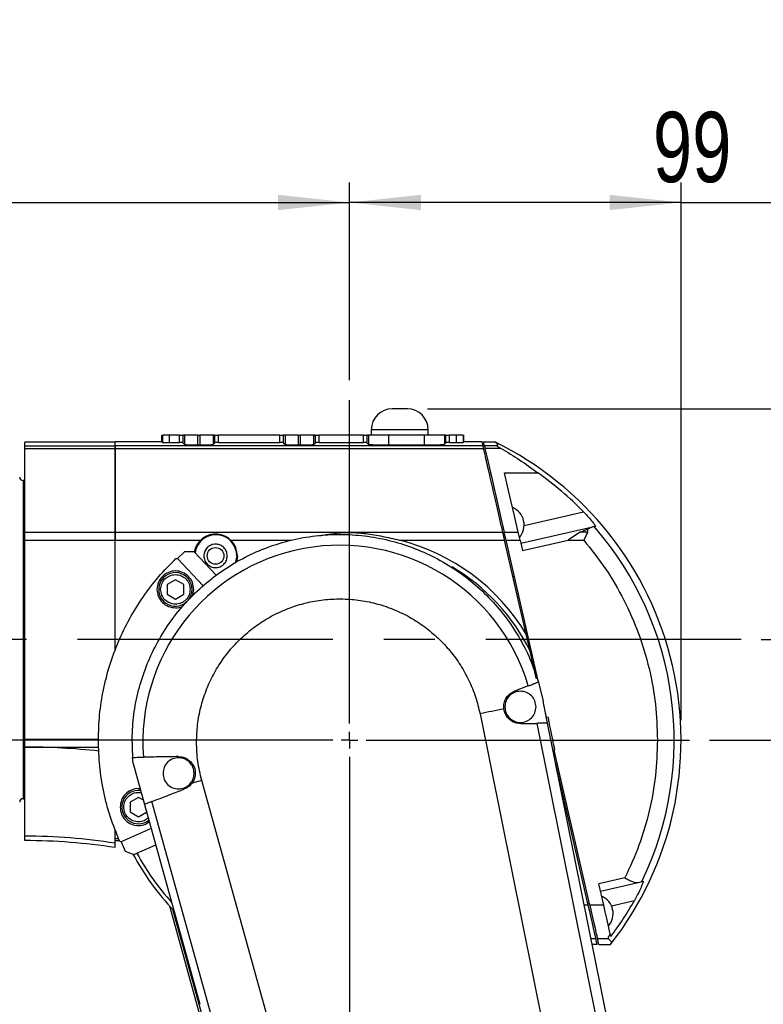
# Model space of a CAD drawing. Extents: x 0 to 841, y 0 to 594.
# Tile 53 of 142: x 305 to 342, y 364 to 413. Entities that reach past the tile are written whole.
import ezdxf

# ---------------------------------------------------------------- set-up
doc = ezdxf.new("R2010")
doc.units = 0
doc.linetypes.add('CENTERX2', pattern=[20.32, 12.7, -2.54, 2.54, -2.54])
doc.layers.get('0').update_dxf_attribs({"linetype": 'CONTINUOUS'})
doc.styles.add('SLDTEXTSTYLE0', font='TXT', dxfattribs={"width": 0.75})
doc.styles.add('SLDTEXTSTYLE2', font='TXT', dxfattribs={"width": 0.7})
doc.styles.add('SLDTEXTSTYLE3', font='TXT', dxfattribs={"width": 0.6875})
doc.dimstyles.new('SLDDIMSTYLE0', dxfattribs={"dimtxt": 3.5, "dimasz": 3.556, "dimexe": 0, "dimexo": 0.0625, "dimgap": 0.875, "dimtad": 1, "dimlfac": 6, "dimrnd": 1e-09, "dimzin": 12, "dimtxsty": 'SLDTEXTSTYLE0', "dimsah": 1, "dimcen": 0.09, "dimazin": 3, "dimtfac": 1, "dimtmove": 0, "dimatfit": 3, "dimtolj": 1, "dimtzin": 12})
doc.dimstyles.new('SLDDIMSTYLE1', dxfattribs={"dimtxt": 3.5, "dimasz": 3.556, "dimexe": 0, "dimexo": 0.0625, "dimgap": 0.875, "dimtad": 1, "dimdec": 1, "dimlfac": 6, "dimrnd": 1e-09, "dimzin": 12, "dimtxsty": 'SLDTEXTSTYLE0', "dimsah": 1, "dimcen": 0.09, "dimazin": 3, "dimtfac": 1, "dimtdec": 1, "dimtofl": 0, "dimtmove": 0, "dimatfit": 3, "dimtolj": 1, "dimtzin": 12})
doc.dimstyles.new('SLDDIMSTYLE16', dxfattribs={"dimtxt": 3.5, "dimasz": 3.556, "dimexe": 0, "dimexo": 0.0625, "dimgap": 0.875, "dimtad": 1, "dimlfac": 2.5, "dimrnd": 1e-09, "dimzin": 12, "dimtxsty": 'SLDTEXTSTYLE0', "dimblk1": 'NONE', "dimblk2": 'NONE', "dimsah": 1, "dimcen": 0, "dimazin": 3, "dimtol": 1, "dimtp": 0.018, "dimtfac": 1, "dimtdec": 3, "dimtmove": 0, "dimatfit": 3, "dimtolj": 1})
doc.dimstyles.new('SLDDIMSTYLE17', dxfattribs={"dimtxt": 3.5, "dimasz": 3.556, "dimexe": 0, "dimexo": 0.0625, "dimgap": 0.875, "dimtad": 1, "dimlfac": 2.5, "dimrnd": 1e-09, "dimzin": 12, "dimtxsty": 'SLDTEXTSTYLE0', "dimblk1": 'NONE', "dimblk2": 'NONE', "dimsah": 1, "dimcen": 0, "dimazin": 3, "dimtol": 1, "dimtp": 0.012, "dimtfac": 1, "dimtdec": 3, "dimtmove": 0, "dimatfit": 3, "dimtolj": 1})
doc.dimstyles.new('SLDDIMSTYLE18', dxfattribs={"dimtxt": 3.5, "dimasz": 3.556, "dimexe": 0, "dimexo": 0.0625, "dimgap": 0.875, "dimtad": 1, "dimlfac": 2.5, "dimrnd": 1e-09, "dimzin": 12, "dimtxsty": 'SLDTEXTSTYLE0', "dimblk1": 'NONE', "dimblk2": 'NONE', "dimsah": 1, "dimcen": 0, "dimazin": 3, "dimtol": 1, "dimtp": 0.01, "dimtfac": 1, "dimtmove": 0, "dimatfit": 3, "dimtolj": 1})
doc.dimstyles.new('SLDDIMSTYLE2', dxfattribs={"dimtxt": 3.5, "dimasz": 3.556, "dimexe": 0, "dimexo": 0.0625, "dimgap": 0.875, "dimtad": 1, "dimlfac": 6, "dimrnd": 1e-09, "dimzin": 12, "dimtxsty": 'SLDTEXTSTYLE0', "dimsah": 1, "dimcen": 0.09, "dimazin": 3, "dimtfac": 1, "dimtofl": 0, "dimtmove": 0, "dimatfit": 3, "dimtolj": 1, "dimtzin": 12})

# ---------------------------------------------------------------- blocks, each defined once
blk = doc.blocks.new('_D_14')
at = {"color": 7, "linetype": 'CONTINUOUS'}
for p, q in [((339.554, 376.689), (412.879, 376.689)), ((411.879, 376.689), (411.879, 268.356)), ((331.179, 268.356), (412.879, 268.356))]:
    blk.add_line(p, q, dxfattribs=at)
for points in [[(411.879, 376.689), (411.498, 373.133), (412.26, 373.133)], [(411.879, 268.356), (412.26, 271.912), (411.498, 271.912)]]:
    blk.add_solid(points, dxfattribs=at)
at = {"color": 7, "linetype": 'CONTINUOUS', "insert": (407.368, 308.787, -0.709), "char_height": 3.5, "attachment_point": 1, "rotation": 90, "style": 'SLDTEXTSTYLE0'}
blk.add_mtext('650', dxfattribs=at)
blk = doc.blocks.new('_D_15')
at = {"color": 7, "linetype": 'CONTINUOUS'}
for p, q in [((411.828, 381.689), (411.828, 391.238)), ((342.124, 381.689), (412.828, 381.689)), ((411.828, 381.689), (411.828, 376.689)), ((339.554, 376.689), (412.828, 376.689)), ((411.828, 376.689), (411.828, 370.339))]:
    blk.add_line(p, q, dxfattribs=at)
for points in [[(411.828, 381.689), (412.209, 385.245), (411.447, 385.245)], [(411.828, 376.689), (411.447, 373.133), (412.209, 373.133)]]:
    blk.add_solid(points, dxfattribs=at)
at = {"color": 7, "linetype": 'CONTINUOUS', "insert": (407.317, 386.066, -0.709), "char_height": 3.5, "attachment_point": 1, "rotation": 90, "style": 'SLDTEXTSTYLE0'}
blk.add_mtext('30', dxfattribs=at)
blk = doc.blocks.new('_D_16')
at = {"color": 7, "linetype": 'CONTINUOUS'}
for p, q in [((325.516, 393.173), (424.322, 393.173)), ((423.322, 393.173), (423.322, 189.689)), ((353.911, 189.689), (424.322, 189.689))]:
    blk.add_line(p, q, dxfattribs=at)
for points in [[(423.322, 393.173), (422.941, 389.617), (423.703, 389.617)], [(423.322, 189.689), (423.703, 193.245), (422.941, 193.245)]]:
    blk.add_solid(points, dxfattribs=at)
at = {"color": 7, "linetype": 'CONTINUOUS', "char_height": 3.5, "attachment_point": 1, "rotation": 90, "style": 'SLDTEXTSTYLE0'}
for s, insert in [('(Including the LED lamp)', (418.811, 268.97, -0.709)), ('1220.9', (418.811, 253.434, -0.709))]:
    blk.add_mtext(s, dxfattribs=dict(at, insert=insert))
blk = doc.blocks.new('_D_17')
at = {"color": 7, "linetype": 'CONTINUOUS'}
for p, q in [((321.638, 394.606), (321.638, 404.44)), ((338.138, 377.689), (338.138, 404.44)), ((338.138, 403.44), (321.638, 403.44)), ((338.138, 403.44), (376.957, 403.44))]:
    blk.add_line(p, q, dxfattribs=at)
for points in [[(321.638, 403.44), (325.194, 403.059), (325.194, 403.821)], [(338.138, 403.44), (334.582, 403.821), (334.582, 403.059)]]:
    blk.add_solid(points, dxfattribs=at)
at = {"color": 7, "linetype": 'CONTINUOUS', "char_height": 3.5, "attachment_point": 1, "style": 'SLDTEXTSTYLE0'}
for s, insert in [('(IP-model: 100)', (343.226, 407.951, -0.709)), ('99', (336.741, 407.951, -0.709))]:
    blk.add_mtext(s, dxfattribs=dict(at, insert=insert))
blk = doc.blocks.new('_D_18')
at = {"color": 7, "linetype": 'CONTINUOUS'}
for p, q in [((213.304, 392.508), (213.304, 404.44)), ((321.638, 394.606), (321.638, 404.44)), ((213.304, 403.44), (321.638, 403.44))]:
    blk.add_line(p, q, dxfattribs=at)
for points in [[(213.304, 403.44), (216.86, 403.059), (216.86, 403.821)], [(321.638, 403.44), (318.082, 403.821), (318.082, 403.059)]]:
    blk.add_solid(points, dxfattribs=at)
at = {"color": 7, "linetype": 'CONTINUOUS', "insert": (257.853, 407.951, -0.709), "char_height": 3.5, "attachment_point": 1, "style": 'SLDTEXTSTYLE0'}
blk.add_mtext('650', dxfattribs=at)
blk = doc.blocks.new('SW_CENTERMARKSYMBOL_0')
at = {"color": 0, "linetype": 'CONTINUOUS'}
for p, q in [((0, 0.833), (0, 16.917)), ((-0.833, 0), (-16.917, 0)), ((0, 0), (-0.417, 0)), ((0, 0), (0, 0.417)), ((0, 0), (0, -0.417)), ((0, 0), (0.417, 0)), ((0.833, 0), (16.917, 0)), ((0, -0.833), (0, -16.917))]:
    blk.add_line(p, q, dxfattribs=at)
blk = doc.blocks.new('_D_70')
at = {"color": 7, "linetype": 'CONTINUOUS'}
for centre, start, end in [((568.276, 493.681), 153.4349, 206.5651), ((564.64, 493.681), 333.4349, 26.5651)]:
    blk.add_arc(centre, 10.12, start, end, dxfattribs=at)
at = {"color": 7, "linetype": 'CONTINUOUS', "char_height": 3.5, "attachment_point": 1}
for s, insert, style in [('0.018', (562.054, 498.192, -108.66), 'SLDTEXTSTYLE0'), ('+', (559.225, 498.192, -108.66), 'SLDTEXTSTYLE0'), ('depth 3', (576.072, 493.72, -108.66), 'SLDTEXTSTYLE0'), ('%%c', (539.345, 493.667, -108.66), 'SLDTEXTSTYLE0'), ('12 H7', (544.623, 493.72, -108.66), 'SLDTEXTSTYLE2'), ('0', (562.054, 493.667, -108.66), 'SLDTEXTSTYLE0')]:
    blk.add_mtext(s, dxfattribs=dict(at, insert=insert, style=style))
blk = doc.blocks.new('_NONE')
blk = doc.blocks.new('_D_71')
at = {"color": 7, "linetype": 'CONTINUOUS'}
for centre, start, end in [((561.062, 536.749), 153.4349, 206.5651), ((557.426, 536.749), 333.4349, 26.5651)]:
    blk.add_arc(centre, 10.12, start, end, dxfattribs=at)
at = {"color": 7, "linetype": 'CONTINUOUS', "char_height": 3.5, "attachment_point": 1}
for s, insert, style in [('0.012', (554.839, 541.26, -108.66), 'SLDTEXTSTYLE0'), ('+', (552.01, 541.26, -108.66), 'SLDTEXTSTYLE0'), ('depth 4', (568.858, 536.788, -108.66), 'SLDTEXTSTYLE0'), ('%%c', (534.716, 536.735, -108.66), 'SLDTEXTSTYLE0'), ('4 H7', (539.995, 536.788, -108.66), 'SLDTEXTSTYLE3'), ('0', (554.839, 536.735, -108.66), 'SLDTEXTSTYLE0')]:
    blk.add_mtext(s, dxfattribs=dict(at, insert=insert, style=style))
blk = doc.blocks.new('_D_72')
at = {"color": 7, "linetype": 'CONTINUOUS'}
for centre, start, end in [((561.427, 563.816), 153.4349, 206.5651), ((555.205, 563.816), 333.4349, 26.5651)]:
    blk.add_arc(centre, 10.12, start, end, dxfattribs=at)
at = {"color": 7, "linetype": 'CONTINUOUS', "char_height": 3.5, "attachment_point": 1}
for s, insert, style in [('0.01', (555.205, 568.328, -108.66), 'SLDTEXTSTYLE0'), ('+', (552.375, 568.328, -108.66), 'SLDTEXTSTYLE0'), ('2x', (530.254, 563.855, -108.66), 'SLDTEXTSTYLE0'), ('%%c', (535.081, 563.802, -108.66), 'SLDTEXTSTYLE0'), ('3 H7', (540.36, 563.855, -108.66), 'SLDTEXTSTYLE3'), ('depth 5', (566.637, 563.855, -108.66), 'SLDTEXTSTYLE0'), ('0', (555.205, 563.802, -108.66), 'SLDTEXTSTYLE0')]:
    blk.add_mtext(s, dxfattribs=dict(at, insert=insert, style=style))

msp = doc.modelspace()

# ---------------------------------------------------------------- linework, layer by layer
at = {"color": 7, "linetype": 'CONTINUOUS'}
for p, q in [((322.7216, 392.1336), (322.7216, 391.856)), ((325.5549, 391.856), (325.5549, 392.1336)), ((309.9711, 391.5206), (305.4708, 391.5206)), ((309.9711, 391.5186), (305.4711, 391.5186)), ((305.4711, 391.3273), (305.4711, 391.5186)), ((312.3044, 391.5226), (309.9711, 391.5226)), ((309.9711, 391.5186), (309.9711, 391.5226)), ((309.9711, 391.3273), (309.9711, 391.5186)), ((312.3044, 391.5226), (312.3044, 391.856)), ((312.3044, 391.5226), (312.3223, 391.5048)), ((312.3223, 391.856), (312.3223, 391.5048)), ((312.6554, 391.856), (312.6554, 391.4935)), ((313.1726, 391.856), (312.6554, 391.856)), ((312.6554, 391.4935), (313.1726, 391.4935)), ((313.1726, 391.4935), (313.1726, 391.856)), ((313.3392, 391.856), (313.3392, 391.4879)), ((313.4275, 391.856), (313.3392, 391.856)), ((313.3392, 391.4879), (313.4275, 391.3996)), ((313.4275, 391.856), (313.4275, 391.3996)), ((314.0937, 391.3771), (314.0937, 391.856)), ((314.0937, 391.856), (314.1817, 391.856)), ((314.1817, 391.856), (314.1817, 391.3771)), ((314.848, 391.856), (314.848, 391.3996)), ((314.9363, 391.856), (314.848, 391.856)), ((314.848, 391.3996), (314.9363, 391.4879)), ((314.9363, 391.4879), (314.9363, 391.856)), ((315.1028, 391.856), (315.1028, 391.4935)), ((318.1726, 391.856), (315.1028, 391.856)), ((315.1028, 391.4935), (318.1726, 391.4935)), ((318.1726, 391.4935), (318.1726, 391.856)), ((318.3392, 391.856), (318.3392, 391.4879)), ((318.4275, 391.856), (318.3392, 391.856)), ((318.3392, 391.4879), (318.4275, 391.3996)), ((318.4275, 391.856), (318.4275, 391.3996)), ((319.0937, 391.3771), (319.0937, 391.856)), ((319.0937, 391.856), (319.1817, 391.856)), ((319.1817, 391.856), (319.1817, 391.3771)), ((319.848, 391.856), (319.848, 391.3996)), ((319.9363, 391.856), (319.848, 391.856)), ((319.848, 391.3996), (319.9363, 391.4879)), ((319.9363, 391.4879), (319.9363, 391.856)), ((320.1028, 391.856), (320.1028, 391.4935)), ((322.3391, 391.856), (320.1028, 391.856)), ((320.1028, 391.4935), (322.3391, 391.4935)), ((322.3391, 391.4935), (322.3391, 391.856)), ((322.5057, 391.856), (322.5057, 391.4879)), ((322.5828, 391.856), (322.5057, 391.856)), ((322.5057, 391.4879), (322.5828, 391.4108)), ((322.5828, 391.856), (322.5828, 391.4108)), ((325.3599, 391.856), (323.5822, 391.856)), ((323.5822, 391.856), (323.5822, 391.3771)), ((325.3599, 391.856), (325.3599, 391.3771)), ((326.3593, 391.856), (326.3593, 391.4108)), ((326.4363, 391.856), (326.3593, 391.856)), ((326.3593, 391.4108), (326.4363, 391.4879)), ((326.4363, 391.4879), (326.4363, 391.856)), ((326.6028, 391.856), (326.6028, 391.4935)), ((326.9534, 391.856), (326.6028, 391.856)), ((326.6028, 391.4935), (326.9534, 391.4935)), ((326.9534, 391.856), (326.9534, 391.4935)), ((327.2865, 391.856), (327.2865, 391.5048)), ((327.2865, 391.5048), (327.3044, 391.5226)), ((327.3044, 391.856), (327.3044, 391.5226)), ((328.2381, 391.5226), (327.3044, 391.5226)), ((328.2829, 391.3273), (328.2381, 391.5226)), ((328.3065, 391.5226), (328.8642, 391.5226)), ((328.3513, 391.3273), (328.3065, 391.5226)), ((305.4711, 391.3273), (309.9711, 391.3273)), ((305.4711, 391.1989), (309.9711, 391.1989)), ((328.2829, 391.3273), (309.9711, 391.3273)), ((309.9711, 391.1989), (328.3123, 391.1989)), ((314.0937, 391.3771), (314.1817, 391.3771)), ((319.0937, 391.3771), (319.1817, 391.3771)), ((323.5822, 391.3771), (325.3599, 391.3771)), ((328.9768, 391.3273), (328.3513, 391.3273)), ((329.1857, 391.1989), (328.3807, 391.1989)), ((329.3554, 389.9917), (331.0045, 389.9917)), ((305.4716, 389.606), (305.3877, 389.606)), ((333.6589, 387.2758), (330.1622, 386.4739)), ((333.1135, 387.0327), (333.5148, 387.1962)), ((333.4803, 387.0327), (333.5148, 387.1962)), ((333.8775, 387.3259), (333.8147, 387.3115)), ((305.4711, 387.0305), (309.9711, 387.0305)), ((305.4711, 386.6369), (309.9711, 386.6369)), ((305.4711, 376.7416), (305.4711, 386.6369)), ((309.9711, 387.0327), (329.2678, 387.0327)), ((309.9711, 381.1344), (309.9711, 386.6369)), ((309.9711, 386.6369), (314.2203, 386.6369)), ((309.9711, 381.1344), (309.9711, 386.6369)), ((324.1191, 386.6369), (329.3585, 386.6369)), ((329.3362, 387.0327), (330.034, 387.0327)), ((330.4308, 381.9614), (329.3585, 386.6369)), ((331.0457, 379.5782), (329.4269, 386.6369)), ((329.4269, 386.6369), (330.1248, 386.6369)), ((330.1248, 386.6369), (330.2441, 386.1165)), ((330.2441, 386.1165), (332.5134, 386.6369)), ((332.5134, 386.6369), (333.2991, 386.6369)), ((333.4803, 387.0327), (333.1135, 387.0327)), ((313.4305, 386.0643), (313.0678, 385.7201)), ((313.9017, 386.052), (313.4305, 386.0643)), ((312.9971, 385.722), (313.0678, 385.7201)), ((313.0678, 385.7201), (314.349, 384.37)), ((315.0003, 384.8943), (313.9017, 386.052)), ((316.0211, 385.856), (315.9475, 385.4864)), ((312.9711, 384.6704), (312.5544, 384.4298)), ((313.3877, 384.4298), (312.9711, 384.6704)), ((329.8421, 384.8267), (329.7771, 384.8118)), ((312.5544, 384.4298), (312.5544, 383.9487)), ((313.3877, 383.9487), (313.3877, 384.4298)), ((313.8222, 383.8599), (313.8877, 384.1893)), ((312.5544, 383.9487), (312.9711, 383.7082)), ((312.9711, 383.7082), (313.3877, 383.9487)), ((330.625, 381.1144), (330.4308, 381.9614)), ((330.5378, 379.3863), (329.8466, 379.1209)), ((330.4672, 379.3938), (330.4776, 379.3632)), ((331.0401, 379.5791), (331.2778, 378.6335)), ((329.3185, 378.2381), (329.3119, 378.343)), ((331.4999, 377.5332), (331.2778, 378.6335)), ((328.1329, 377.9988), (331.7374, 360.1384)), ((331.449, 377.8197), (331.3914, 378.0707)), ((331.5245, 377.835), (331.4423, 377.8184)), ((330.1598, 377.5098), (330.9546, 377.5236)), ((330.9546, 377.5236), (334.3565, 360.6669)), ((334.8824, 360.7731), (331.4999, 377.5332)), ((310.8154, 376.5893), (310.8191, 376.867)), ((310.8709, 375.52), (310.8435, 375.8282)), ((310.8709, 375.52), (310.8435, 375.8282)), ((331.7721, 376.1846), (331.8533, 376.201)), ((333.5906, 368.4813), (331.8217, 376.1947)), ((310.8709, 375.52), (311.4335, 373.4926)), ((333.5222, 368.4813), (331.8931, 375.5848)), ((317.813, 361.9647), (314.2832, 374.684)), ((311.1377, 373.8371), (310.7211, 373.5965)), ((311.3761, 373.6995), (311.1377, 373.8371)), ((305.3877, 373.7726), (305.4716, 373.7726)), ((310.7211, 373.5965), (310.7211, 373.1154)), ((311.4335, 373.4926), (314.1947, 363.543)), ((315.2384, 361.2502), (311.8018, 373.6338)), ((310.7211, 373.1154), (311.1377, 372.8748)), ((311.1377, 372.8748), (311.5404, 373.1073)), ((309.9711, 371.559), (309.9711, 372.2487)), ((309.9711, 371.7882), (309.9711, 372.2487)), ((311.7661, 372.2942), (310.2642, 371.6255)), ((309.9711, 371.6883), (310.1839, 371.6883)), ((310.2642, 371.6255), (310.1982, 371.6508)), ((310.2642, 371.6255), (310.4675, 371.1687)), ((310.9076, 370.9998), (311.9914, 371.4823)), ((310.4675, 371.1687), (310.9076, 370.9998)), ((335.346, 369.8317), (334.047, 369.5338)), ((334.2884, 368.4813), (334.047, 369.5338)), ((334.129, 369.1764), (336.0051, 369.6067)), ((336.1814, 369.6471), (336.2523, 369.6634)), ((314.7215, 361.1068), (312.6898, 368.4276)), ((333.5675, 368.5817), (333.5025, 368.5668)), ((334.2884, 368.4813), (333.5906, 368.4813)), ((334.6467, 366.9191), (334.6149, 367.0575)), ((333.9713, 366.5226), (333.722, 366.5226)), ((333.9713, 366.5226), (333.9041, 366.8157)), ((333.9725, 366.8157), (334.5038, 366.8157)), ((334.0397, 366.5226), (333.9725, 366.8157)), ((334.0397, 366.5226), (334.6335, 366.5226))]:
    msp.add_line(p, q, dxfattribs=at)
at = {"color": 8, "linetype": 'CONTINUOUS'}
for p, q in [((324.1382, 392.1336), (322.7216, 392.1336)), ((325.5549, 392.1336), (324.1382, 392.1336)), ((305.3877, 389.606), (305.3877, 381.6893)), ((330.3281, 387.3669), (333.2877, 388.0456)), ((315.7219, 386.6369), (318.7359, 386.6369)), ((305.3877, 381.6893), (305.3877, 373.7726)), ((305.4711, 376.7416), (309.1404, 376.7416)), ((305.4711, 376.3436), (309.1557, 376.3436)), ((309.9711, 371.7882), (310.146, 371.7882)), ((333.5222, 368.4813), (333.3267, 368.4813)), ((334.675, 368.4467), (335.8148, 368.7081)), ((312.8284, 368.28), (314.5669, 362.0155)), ((333.6629, 366.8157), (333.9041, 366.8157))]:
    msp.add_line(p, q, dxfattribs=at)
at = {"color": 7, "linetype": 'CENTERX2'}
msp.add_line((341.1244, 381.6893), (198.9381, 381.6893), dxfattribs=at)
at = {"color": 7, "linetype": 'CONTINUOUS'}
for points in [[(328.3513, 391.3273), (328.3554, 391.3093), (328.3653, 391.266), (328.3807, 391.1989)], [(328.3807, 391.1989), (328.4874, 390.734), (328.6051, 390.2207), (328.7332, 389.6618), (328.8712, 389.0602), (329.0182, 388.4192), (329.1735, 387.7422), (329.3362, 387.0327)], [(330.034, 387.0327), (329.8483, 387.8425), (329.6725, 388.6091), (329.5078, 389.3272), (329.3554, 389.9917)], [(329.4269, 386.6369), (329.3955, 386.7738), (329.365, 386.9069), (329.3362, 387.0327)], [(330.1248, 386.6369), (330.0934, 386.7738), (330.0628, 386.9069), (330.034, 387.0327)], [(316.0544, 385.856), (316.0252, 385.6061), (316.0118, 385.5553)], [(329.3185, 378.2381), (329.1714, 378.2084), (329.0238, 378.1786), (328.8759, 378.1487), (328.7277, 378.1188), (328.5792, 378.0888), (328.4305, 378.0588), (328.2818, 378.0288), (328.1329, 377.9988)], [(314.2832, 374.684), (314.2239, 374.6675), (314.1646, 374.6511), (314.1053, 374.6346), (314.0461, 374.6182), (313.9868, 374.6017), (313.9276, 374.5853), (313.8683, 374.5689), (313.8092, 374.5524)], [(333.9041, 366.8157), (333.8946, 366.8574), (333.8713, 366.9587), (333.8353, 367.1161), (333.7877, 367.3236), (333.7303, 367.5736), (333.6653, 367.857), (333.5951, 368.1633), (333.5222, 368.4813)], [(333.5906, 368.4813), (333.6635, 368.1633), (333.7337, 367.857), (333.7987, 367.5736), (333.8561, 367.3236), (333.9036, 367.1161), (333.9397, 366.9587), (333.963, 366.8574), (333.9725, 366.8157)], [(334.6149, 367.0575), (334.5677, 367.2635), (334.5088, 367.5204), (334.4406, 367.8175), (334.3661, 368.1423), (334.2884, 368.4813)]]:
    msp.add_lwpolyline(points, dxfattribs=at)
msp.add_circle((314.9711, 385.856), 0.4167, dxfattribs=at)
for centre, radius, start, end in [((323.7606, 392.1336), 1.039, 90, 180), ((324.5159, 392.1336), 1.039, 360, 90), ((321.6377, 376.6893), 16.5, 321.96335, 64.02547), ((321.6377, 376.6893), 16.2693, 44.26881, 54.84901), ((305.3877, 389.7726), 0.1667, 180, 270), ((329.3837, 387.389), 0.9447, 318.85917, 66.96956), ((321.6377, 376.6893), 16.1589, 334.16322, 41.09897), ((314.9711, 385.856), 1.0833, 0, 169.76109), ((314.9819, 385.8688), 1.0392, 359.29465, 171.53334), ((321.6385, 376.6904), 10.2512, 30.94319, 75.99661), ((321.1487, 376.5892), 9.7969, 16.58898, 184.39888), ((312.9711, 384.1893), 0.8333, 0, 312.69009), ((312.9711, 384.1893), 0.8333, 321.50326, 0), ((305.4711, 342.608), 33.7356, 83.70548, 90), ((321.1487, 376.5892), 10.3333, 180, 184.22347), ((311.1377, 373.356), 0.8333, 82.81321, 308.20679), ((305.3877, 373.606), 0.1667, 90, 180), ((305.4711, 342.608), 29.2987, 81.16494, 90), ((305.4711, 342.608), 29.0813, 81.09836, 90), ((321.6377, 376.6893), 12.1787, 207.75397, 224.16128), ((333.8142, 368.0575), 0.9447, 319.06372, 66.76573), ((321.6377, 376.6893), 16.2693, 323.09211, 330.62186)]:
    msp.add_arc(centre, radius, start, end, dxfattribs=at)
at = {"color": 8, "linetype": 'CONTINUOUS'}
for radius, start, end in [(10.0176, 26.21419, 59.36949), (11.9824, 207.98794, 222.3934)]:
    msp.add_arc((321.6377, 376.6893), radius, start, end, dxfattribs=at)
at = {"color": 7, "linetype": 'CONTINUOUS'}
for points, knots in [([(324.1382, 393.1726), (324.0904, 393.1726), (324.0169, 393.1726), (323.9289, 393.1726), (323.8509, 393.1726), (323.7773, 393.1726), (323.7661, 393.1726), (323.7606, 393.1726)], [0, 0, 0, 0, 0.2412096, 0.3711897, 0.5011777, 0.7521348, 1, 1, 1, 1]), ([(324.5159, 393.1726), (324.5108, 393.1726), (324.503, 393.1726), (324.4618, 393.1726), (324.4354, 393.1726), (324.4208, 393.1726), (324.4131, 393.1726), (324.4092, 393.1726), (324.4073, 393.1726), (324.4063, 393.1726), (324.4058, 393.1726), (324.4055, 393.1726), (324.4054, 393.1726), (324.4053, 393.1726), (324.4053, 393.1726), (324.4053, 393.1726), (324.4053, 393.1726), (324.4053, 393.1726), (324.4053, 393.1726), (324.4052, 393.1726), (324.4046, 393.1726), (324.4022, 393.1726), (324.3843, 393.1726), (324.34, 393.1726), (324.2539, 393.1726), (324.1807, 393.1726), (324.1382, 393.1726)], [0, 0, 0, 0, 0.24011754, 0.3696867, 0.43479675, 0.46736067, 0.48364304, 0.49178515, 0.49585553, 0.49789012, 0.4989087, 0.49941688, 0.49967153, 0.49979886, 0.49986159, 0.49989389, 0.4999095, 0.4999177, 0.49992148, 0.49992643, 0.50046023, 0.50453051, 0.51571724, 0.63118166, 0.78559902, 1, 1, 1, 1]), ([(312.6554, 391.856), (312.6127, 391.856), (312.5273, 391.856), (312.4187, 391.856), (312.3411, 391.856), (312.3285, 391.856), (312.3223, 391.856)], [0, 0, 0, 0, 0.2500009, 0.4999984, 0.7499998, 1, 1, 1, 1]), ([(312.3223, 391.5048), (312.3249, 391.5039), (312.3299, 391.5022), (312.362, 391.4994), (312.4238, 391.4964), (312.5286, 391.494), (312.6139, 391.4937), (312.6554, 391.4935)], [0, 0, 0, 0, 0.1525992, 0.2870688, 0.5008097, 0.756856, 1, 1, 1, 1]), ([(313.1726, 391.856), (313.194, 391.856), (313.2367, 391.856), (313.291, 391.856), (313.3298, 391.856), (313.336, 391.856), (313.3392, 391.856)], [0, 0, 0, 0, 0.2500032, 0.499999, 0.7500026, 1, 1, 1, 1]), ([(313.3392, 391.4879), (313.3381, 391.4883), (313.3359, 391.4891), (313.321, 391.4905), (313.2909, 391.492), (313.2478, 391.493), (313.2071, 391.4934), (313.1841, 391.4935), (313.1726, 391.4935)], [0, 0, 0, 0, 0.1347781, 0.2695093, 0.5000333, 0.7305327, 0.8652474, 1, 1, 1, 1]), ([(314.0937, 391.856), (314.0083, 391.856), (313.8375, 391.856), (313.6203, 391.856), (313.4651, 391.856), (313.44, 391.856), (313.4275, 391.856)], [0, 0, 0, 0, 0.2499992, 0.5, 0.7500002, 1, 1, 1, 1]), ([(314.848, 391.856), (314.8354, 391.856), (314.8103, 391.856), (314.6552, 391.856), (314.438, 391.856), (314.2671, 391.856), (314.1817, 391.856)], [0, 0, 0, 0, 0.2499997, 0.4999999, 0.7499985, 1, 1, 1, 1]), ([(314.9363, 391.856), (314.9394, 391.856), (314.9457, 391.856), (314.9845, 391.856), (315.0388, 391.856), (315.0815, 391.856), (315.1028, 391.856)], [0, 0, 0, 0, 0.2500004, 0.4999993, 0.749996, 1, 1, 1, 1]), ([(315.1028, 391.4935), (315.0914, 391.4935), (315.0684, 391.4934), (315.0276, 391.493), (314.9845, 391.492), (314.9545, 391.4905), (314.9395, 391.4891), (314.9374, 391.4883), (314.9363, 391.4879)], [0, 0, 0, 0, 0.1347435, 0.2694586, 0.4999589, 0.7304894, 0.8652163, 1, 1, 1, 1]), ([(318.1726, 391.856), (318.194, 391.856), (318.2367, 391.856), (318.291, 391.856), (318.3298, 391.856), (318.336, 391.856), (318.3392, 391.856)], [0, 0, 0, 0, 0.2499994, 0.5000004, 0.7499994, 1, 1, 1, 1]), ([(318.3392, 391.4879), (318.3381, 391.4883), (318.3359, 391.4891), (318.321, 391.4905), (318.2909, 391.492), (318.2478, 391.493), (318.2071, 391.4934), (318.1841, 391.4935), (318.1726, 391.4935)], [0, 0, 0, 0, 0.1347795, 0.2695116, 0.5000397, 0.7305404, 0.8652466, 1, 1, 1, 1]), ([(319.0937, 391.856), (319.0083, 391.856), (318.8375, 391.856), (318.6203, 391.856), (318.4651, 391.856), (318.44, 391.856), (318.4275, 391.856)], [0, 0, 0, 0, 0.2500004, 0.5, 0.7500002, 1, 1, 1, 1]), ([(319.848, 391.856), (319.8354, 391.856), (319.8103, 391.856), (319.6552, 391.856), (319.438, 391.856), (319.2671, 391.856), (319.1817, 391.856)], [0, 0, 0, 0, 0.2500002, 0.4999998, 0.7500007, 1, 1, 1, 1]), ([(319.9363, 391.856), (319.9394, 391.856), (319.9457, 391.856), (319.9845, 391.856), (320.0388, 391.856), (320.0815, 391.856), (320.1028, 391.856)], [0, 0, 0, 0, 0.2499991, 0.5000005, 0.750001, 1, 1, 1, 1]), ([(320.1028, 391.4935), (320.0914, 391.4935), (320.0684, 391.4934), (320.0276, 391.493), (319.9845, 391.492), (319.9545, 391.4905), (319.9395, 391.4891), (319.9374, 391.4883), (319.9363, 391.4879)], [0, 0, 0, 0, 0.1347481, 0.2694629, 0.4999627, 0.7304899, 0.8652166, 1, 1, 1, 1]), ([(322.3391, 391.856), (322.3605, 391.856), (322.4032, 391.856), (322.4575, 391.856), (322.4963, 391.856), (322.5025, 391.856), (322.5057, 391.856)], [0, 0, 0, 0, 0.25000042, 0.49999994, 0.75000032, 1, 1, 1, 1]), ([(322.5057, 391.4879), (322.5046, 391.4883), (322.5024, 391.4891), (322.4875, 391.4905), (322.4574, 391.492), (322.4143, 391.493), (322.3736, 391.4934), (322.3506, 391.4935), (322.3391, 391.4935)], [0, 0, 0, 0, 0.1347782, 0.2695096, 0.5000369, 0.7305398, 0.8652484, 1, 1, 1, 1]), ([(323.5822, 391.856), (323.4541, 391.856), (323.1979, 391.856), (322.8721, 391.856), (322.6393, 391.856), (322.6017, 391.856), (322.5828, 391.856)], [0, 0, 0, 0, 0.25, 0.4999997, 0.7500001, 1, 1, 1, 1]), ([(326.3593, 391.856), (326.3405, 391.856), (326.3028, 391.856), (326.0701, 391.856), (325.7443, 391.856), (325.488, 391.856), (325.3599, 391.856)], [0, 0, 0, 0, 0.2500002, 0.5, 0.7500002, 1, 1, 1, 1]), ([(326.4363, 391.856), (326.4394, 391.856), (326.4457, 391.856), (326.4845, 391.856), (326.5388, 391.856), (326.5815, 391.856), (326.6028, 391.856)], [0, 0, 0, 0, 0.249999, 0.4999979, 0.7500006, 1, 1, 1, 1]), ([(326.6028, 391.4935), (326.5914, 391.4935), (326.5684, 391.4934), (326.5276, 391.493), (326.4845, 391.492), (326.4545, 391.4905), (326.4395, 391.4891), (326.4374, 391.4883), (326.4363, 391.4879)], [0, 0, 0, 0, 0.13474577, 0.26946337, 0.49996148, 0.73048884, 0.86521628, 1, 1, 1, 1]), ([(327.2865, 391.856), (327.2803, 391.856), (327.2677, 391.856), (327.1901, 391.856), (327.0815, 391.856), (326.9961, 391.856), (326.9534, 391.856)], [0, 0, 0, 0, 0.25, 0.4999999, 0.7499993, 1, 1, 1, 1]), ([(326.9534, 391.4935), (326.9949, 391.4937), (327.0802, 391.494), (327.185, 391.4964), (327.2468, 391.4994), (327.2789, 391.5022), (327.2839, 391.5039), (327.2865, 391.5048)], [0, 0, 0, 0, 0.2431338, 0.4991906, 0.7129135, 0.8473877, 1, 1, 1, 1]), ([(328.8642, 391.5226), (328.9184, 391.4901), (329.027, 391.4251), (328.9935, 391.3599), (328.9768, 391.3273)], [0, 0, 0, 0, 0.4993477, 1, 1, 1, 1]), ([(305.4711, 391.1989), (305.4711, 391.2341), (305.4711, 391.3046), (305.4711, 391.3197), (305.4711, 391.3273)], [0, 0, 0, 0, 0.49999841, 1, 1, 1, 1]), ([(305.4711, 387.0305), (305.4711, 387.445), (305.4711, 388.274), (305.4711, 389.3834), (305.4711, 390.384), (305.4711, 390.9272), (305.4711, 391.1989)], [0, 0, 0, 0, 0.2499999, 0.499999, 0.7499986, 1, 1, 1, 1]), ([(309.9711, 391.1989), (309.9711, 391.2341), (309.9711, 391.3046), (309.9711, 391.3197), (309.9711, 391.3273)], [0, 0, 0, 0, 0.49999841, 1, 1, 1, 1]), ([(309.9711, 391.3273), (309.9711, 391.3197), (309.9711, 391.3046), (309.9711, 391.2341), (309.9711, 391.1989)], [0, 0, 0, 0, 0.5000028, 1, 1, 1, 1]), ([(309.9711, 387.0305), (309.9711, 387.445), (309.9711, 388.274), (309.9711, 389.3834), (309.9711, 390.384), (309.9711, 390.9272), (309.9711, 391.1989)], [0, 0, 0, 0, 0.2499999, 0.499999, 0.7499986, 1, 1, 1, 1]), ([(309.9711, 391.1989), (309.9711, 390.9274), (309.9711, 390.3844), (309.9711, 389.3843), (309.9711, 388.2755), (309.9711, 387.447), (309.9711, 387.0327)], [0, 0, 0, 0, 0.25000142, 0.50000091, 0.74999931, 1, 1, 1, 1]), ([(313.4275, 391.3996), (313.4328, 391.3978), (313.4428, 391.3944), (313.5069, 391.3889), (313.6305, 391.3829), (313.8401, 391.3781), (314.0107, 391.3775), (314.0937, 391.3771)], [0, 0, 0, 0, 0.1526024, 0.2870735, 0.5008095, 0.7568602, 1, 1, 1, 1]), ([(314.1817, 391.3771), (314.2648, 391.3775), (314.4353, 391.3781), (314.6449, 391.3829), (314.7685, 391.3889), (314.8327, 391.3944), (314.8427, 391.3978), (314.848, 391.3996)], [0, 0, 0, 0, 0.2431367, 0.4991904, 0.7129185, 0.8473918, 1, 1, 1, 1]), ([(318.4275, 391.3996), (318.4328, 391.3978), (318.4428, 391.3944), (318.5069, 391.3889), (318.6305, 391.3829), (318.8401, 391.3781), (319.0107, 391.3775), (319.0937, 391.3771)], [0, 0, 0, 0, 0.1526023, 0.2870735, 0.5008094, 0.7568591, 1, 1, 1, 1]), ([(319.1817, 391.3771), (319.2648, 391.3775), (319.4353, 391.3781), (319.6449, 391.3829), (319.7685, 391.3889), (319.8327, 391.3944), (319.8427, 391.3978), (319.848, 391.3996)], [0, 0, 0, 0, 0.2431347, 0.4991907, 0.7129177, 0.8473912, 1, 1, 1, 1]), ([(322.5828, 391.4108), (322.5908, 391.4081), (322.6058, 391.4031), (322.702, 391.3948), (322.8875, 391.3858), (323.2018, 391.3786), (323.4576, 391.3776), (323.5822, 391.3771)], [0, 0, 0, 0, 0.1525993, 0.28707, 0.5008097, 0.7568604, 1, 1, 1, 1]), ([(325.3599, 391.3771), (325.4845, 391.3776), (325.7403, 391.3786), (326.0547, 391.3858), (326.2401, 391.3948), (326.3363, 391.4031), (326.3513, 391.4081), (326.3593, 391.4108)], [0, 0, 0, 0, 0.2431354, 0.4991906, 0.7129177, 0.8473913, 1, 1, 1, 1]), ([(328.3123, 391.1989), (328.3042, 391.2345), (328.2881, 391.3047), (328.2846, 391.3198), (328.2829, 391.3273)], [0, 0, 0, 0, 0.5077288, 1, 1, 1, 1]), ([(329.2678, 387.0327), (329.2179, 387.2504), (329.1195, 387.6793), (328.9813, 388.2822), (328.8527, 388.8428), (328.6884, 389.5591), (328.4989, 390.3857), (328.3737, 390.9313), (328.3123, 391.1989)], [0, 0, 0, 0, 0.1309098, 0.2579087, 0.3810049, 0.5002096, 0.7549417, 1, 1, 1, 1]), ([(328.9768, 391.3273), (328.9799, 391.3234), (328.9869, 391.3149), (329.0632, 391.2688), (329.1425, 391.2235), (329.1857, 391.1989)], [0, 0, 0, 0, 0.27056773, 0.60262608, 1, 1, 1, 1]), ([(329.1857, 391.1989), (329.4921, 391.0178), (330.1064, 390.6549), (330.7047, 390.2131), (331.0045, 389.9917)], [0, 0, 0, 0, 0.4988853, 1, 1, 1, 1]), ([(333.2877, 388.0456), (333.3699, 387.9593), (333.5347, 387.7861), (333.7334, 387.5515), (333.8527, 387.3924), (333.8849, 387.3331), (333.879, 387.3274), (333.8775, 387.3259)], [0, 0, 0, 0, 0.2561541, 0.5134806, 0.7385078, 0.931757, 1, 1, 1, 1]), ([(333.5148, 387.1962), (333.5516, 387.2236), (333.5997, 387.2595), (333.6476, 387.2727), (333.6589, 387.2758)], [0, 0, 0, 0, 0.7643161, 1, 1, 1, 1]), ([(333.8147, 387.3115), (333.7996, 387.3081), (333.7741, 387.3022), (333.6925, 387.2835), (333.6589, 387.2758)], [0, 0, 0, 0, 0.5891649, 1, 1, 1, 1]), ([(305.4711, 386.6369), (305.4711, 386.7056), (305.4711, 386.8429), (305.4711, 386.968), (305.4711, 387.0305)], [0, 0, 0, 0, 0.4999849, 1, 1, 1, 1]), ([(309.9711, 387.0327), (309.9711, 386.9699), (309.9711, 386.8442), (309.9711, 386.706), (309.9711, 386.6369)], [0, 0, 0, 0, 0.4999991, 1, 1, 1, 1]), ([(309.9711, 386.6369), (309.9711, 386.7056), (309.9711, 386.8429), (309.9711, 386.968), (309.9711, 387.0305)], [0, 0, 0, 0, 0.4999849, 1, 1, 1, 1]), ([(310.8154, 376.5893), (310.8294, 376.998), (310.8575, 377.8155), (311.0832, 379.0245), (311.4401, 380.1992), (311.9364, 381.3232), (312.5615, 382.3806), (313.3075, 383.3565), (314.1638, 384.2372), (315.1184, 385.0104), (316.1578, 385.6651), (317.2674, 386.1921), (318.4316, 386.5841), (319.634, 386.8355), (320.8577, 386.9428), (322.0855, 386.9044), (323.3002, 386.721), (324.4845, 386.395), (325.622, 385.9311), (326.6965, 385.3358), (327.693, 384.6175), (328.5973, 383.7862), (329.3976, 382.8539), (330.0791, 381.8327), (330.645, 380.7407), (330.9084, 379.9663), (331.0401, 379.5791)], [0, 0, 0, 0, 0.0416665, 0.0833331, 0.1249996, 0.1666666, 0.2083334, 0.2499998, 0.2916666, 0.3333332, 0.3749997, 0.4166664, 0.4583332, 0.4999998, 0.5416665, 0.5833331, 0.6249998, 0.6666665, 0.7083332, 0.7499996, 0.7916665, 0.8333333, 0.875, 0.9166663, 0.9583328, 1, 1, 1, 1]), ([(320.1409, 386.8556), (320.198, 386.8673), (320.4466, 386.9183), (320.8327, 386.9733), (321.2748, 387.013), (321.6043, 387.0236), (321.8855, 387.0172), (322.158, 386.9999), (322.4887, 386.9652), (322.8711, 386.9087), (323.2791, 386.8313), (323.6957, 386.7407), (323.9719, 386.673), (324.1191, 386.6369)], [0, 0, 0, 0, 0.0434311, 0.1891675, 0.290684, 0.3740714, 0.4345319, 0.500089, 0.5774358, 0.6823418, 0.7883043, 0.8871154, 1, 1, 1, 1]), ([(329.3585, 386.6369), (329.3427, 386.7059), (329.3111, 386.8437), (329.2822, 386.9697), (329.2678, 387.0327)], [0, 0, 0, 0, 0.5000378, 1, 1, 1, 1]), ([(333.1135, 387.0327), (332.9139, 386.9071), (332.7119, 386.78), (332.5156, 386.6385), (332.5134, 386.6369)], [0, 0, 0, 0, 0.9887626, 1, 1, 1, 1]), ([(333.4803, 387.0327), (333.4518, 386.9701), (333.394, 386.8433), (333.331, 386.7063), (333.2991, 386.6369)], [0, 0, 0, 0, 0.4940451, 1, 1, 1, 1]), ([(333.2991, 386.6369), (333.6709, 386.17), (334.4179, 385.2322), (335.3232, 383.6656), (336.0547, 382.0031), (336.5771, 380.2636), (336.9051, 378.4841), (336.9455, 377.2858), (336.9656, 376.6893)], [0, 0, 0, 0, 0.1653134, 0.3320715, 0.4999993, 0.6679208, 0.8346831, 1, 1, 1, 1]), ([(315.5544, 385.856), (315.5456, 385.9323), (315.5281, 386.085), (315.3932, 386.2792), (315.2004, 386.4089), (314.9711, 386.4545), (314.7417, 386.4089), (314.5489, 386.2792), (314.414, 386.085), (314.3965, 385.9323), (314.3877, 385.856)], [0, 0, 0, 0, 0.1249942, 0.2499944, 0.3749988, 0.5, 0.6250012, 0.7500056, 0.8750058, 1, 1, 1, 1]), ([(309.1377, 376.6893), (309.15, 377.1099), (309.1745, 377.9511), (309.3723, 379.2001), (309.6859, 380.4236), (310.1236, 381.6089), (310.6775, 382.7446), (311.3449, 383.8168), (312.1107, 384.8231), (312.7016, 385.4224), (312.9971, 385.722)], [0, 0, 0, 0, 0.1250006, 0.2500002, 0.3750009, 0.5000005, 0.6249998, 0.7500004, 0.8750007, 1, 1, 1, 1]), ([(314.3877, 385.856), (314.3965, 385.7796), (314.414, 385.6269), (314.5489, 385.4327), (314.7417, 385.303), (314.9711, 385.2574), (315.2004, 385.303), (315.3932, 385.4327), (315.5281, 385.6269), (315.5456, 385.7796), (315.5544, 385.856)], [0, 0, 0, 0, 0.1250022, 0.2499998, 0.3750015, 0.5, 0.6249985, 0.7500002, 0.8749978, 1, 1, 1, 1]), ([(313.8877, 384.1893), (313.8739, 384.3093), (313.8464, 384.5492), (313.6344, 384.8544), (313.3314, 385.0582), (312.9711, 385.1298), (312.6107, 385.0582), (312.3077, 384.8544), (312.0957, 384.5492), (312.0682, 384.3093), (312.0544, 384.1893)], [0, 0, 0, 0, 0.1250004, 0.2500003, 0.3749993, 0.4999996, 0.625, 0.7499997, 0.8749996, 1, 1, 1, 1]), ([(312.2377, 384.1893), (312.2487, 384.2853), (312.2708, 384.4772), (312.4404, 384.7213), (312.6828, 384.8845), (312.9711, 384.9417), (313.2593, 384.8845), (313.5017, 384.7213), (313.6713, 384.4772), (313.6934, 384.2853), (313.7044, 384.1893)], [0, 0, 0, 0, 0.124994, 0.2499995, 0.3749998, 0.5000004, 0.625, 0.7500003, 0.8750058, 1, 1, 1, 1]), ([(312.0544, 384.1893), (312.0682, 384.0693), (312.0958, 383.8292), (312.3074, 383.5249), (312.612, 383.3181), (312.9662, 383.2573), (313.2288, 383.2787), (313.3329, 383.3497), (313.3383, 383.3534)], [0, 0, 0, 0, 0.19780539, 0.39561003, 0.59342039, 0.79122578, 0.98903116, 1, 1, 1, 1]), ([(313.7044, 384.1893), (313.6934, 384.0933), (313.6713, 383.9014), (313.5017, 383.6572), (313.2593, 383.4941), (312.9711, 383.4369), (312.6828, 383.4941), (312.4404, 383.6572), (312.2708, 383.9014), (312.2487, 384.0933), (312.2377, 384.1893)], [0, 0, 0, 0, 0.1250006, 0.2500039, 0.3750021, 0.4999996, 0.6249981, 0.7499963, 0.8749996, 1, 1, 1, 1]), ([(314.0237, 376.5893), (314.034, 376.8804), (314.0547, 377.4628), (314.2208, 378.3232), (314.4832, 379.1576), (314.8478, 379.9534), (315.3064, 380.6988), (315.8529, 381.3824), (316.4788, 381.9941), (317.1748, 382.5246), (317.9305, 382.9661), (318.7345, 383.3118), (319.5748, 383.5566), (320.4387, 383.6967), (321.3132, 383.7302), (322.1853, 383.6565), (323.0418, 383.4767), (323.8699, 383.1935), (324.6571, 382.8111), (325.3917, 382.3354), (326.0626, 381.7733), (326.6596, 381.1335), (327.1744, 380.4255), (327.5967, 379.6595), (327.9298, 378.8489), (328.0652, 378.2822), (328.1329, 377.9988)], [0, 0, 0, 0, 0.0416661, 0.0833335, 0.1249999, 0.1666661, 0.2083328, 0.2499999, 0.2916667, 0.3333333, 0.3750001, 0.4166667, 0.4583333, 0.4999999, 0.5416667, 0.5833334, 0.6250001, 0.6666668, 0.7083337, 0.7500003, 0.791667, 0.8333335, 0.8749999, 0.9166669, 0.9583337, 1, 1, 1, 1]), ([(330.9418, 379.7332), (330.9403, 379.7398), (330.9366, 379.7556), (330.9248, 379.8073), (330.9072, 379.8837), (330.88, 380.0025), (330.8432, 380.1629), (330.7872, 380.4071), (330.7137, 380.7277), (330.6555, 380.9816), (330.625, 381.1144)], [0, 0, 0, 0, 0.0279049, 0.0668675, 0.1298065, 0.2088839, 0.3293894, 0.4754897, 0.7258767, 1, 1, 1, 1]), ([(330.5378, 379.3863), (330.6089, 379.4136), (330.7509, 379.4681), (330.9114, 379.5297), (331.0196, 379.5712), (331.0332, 379.5765), (331.0401, 379.5791)], [0, 0, 0, 0, 0.2510069, 0.5011999, 0.7508684, 1, 1, 1, 1]), ([(329.3119, 378.343), (329.319, 378.4256), (329.3332, 378.5898), (329.4449, 378.8142), (329.6144, 379.0069), (329.7675, 379.0821), (329.8466, 379.1209)], [0, 0, 0, 0, 0.2437957, 0.4842927, 0.7334323, 1, 1, 1, 1]), ([(330.9209, 378.343), (330.9093, 378.4445), (330.8859, 378.6476), (330.7065, 378.9059), (330.4501, 379.0784), (330.1451, 379.1391), (329.8401, 379.0784), (329.5836, 378.9059), (329.4042, 378.6476), (329.3808, 378.4445), (329.3692, 378.343)], [0, 0, 0, 0, 0.1249965, 0.2500013, 0.3749996, 0.5, 0.6250004, 0.7499987, 0.8750035, 1, 1, 1, 1]), ([(330.1598, 377.5098), (330.0576, 377.5188), (329.8552, 377.5366), (329.5885, 377.7005), (329.389, 377.9401), (329.342, 378.1388), (329.3185, 378.2381)], [0, 0, 0, 0, 0.2553801, 0.5055845, 0.7530732, 1, 1, 1, 1]), ([(329.3692, 378.343), (329.3808, 378.2414), (329.4042, 378.0383), (329.5836, 377.78), (329.8401, 377.6075), (330.1451, 377.5469), (330.4501, 377.6075), (330.7065, 377.78), (330.8859, 378.0383), (330.9093, 378.2414), (330.9209, 378.343)], [0, 0, 0, 0, 0.1249965, 0.2500013, 0.3749996, 0.5, 0.6250004, 0.7499987, 0.8750035, 1, 1, 1, 1]), ([(331.6881, 377.0178), (331.6665, 377.1249), (331.6233, 377.339), (331.5688, 377.609), (331.5307, 377.7978), (331.5257, 377.8224), (331.5232, 377.8347)], [0, 0, 0, 0, 0.250006, 0.5000018, 0.7499987, 1, 1, 1, 1]), ([(331.4999, 377.5332), (331.4926, 377.5331), (331.4778, 377.5329), (331.3622, 377.5307), (331.1889, 377.5279), (331.036, 377.5251), (330.9546, 377.5236)], [0, 0, 0, 0, 0.2454647, 0.4994301, 0.7331914, 1, 1, 1, 1]), ([(331.853, 376.201), (331.8505, 376.2133), (331.8456, 376.2378), (331.8075, 376.4267), (331.7529, 376.6967), (331.7097, 376.9108), (331.6881, 377.0178)], [0, 0, 0, 0, 0.2500013, 0.4999982, 0.749994, 1, 1, 1, 1]), ([(305.4711, 376.3436), (305.4711, 376.4068), (305.4711, 376.5331), (305.4711, 376.6721), (305.4711, 376.7416)], [0, 0, 0, 0, 0.4999866, 1, 1, 1, 1]), ([(305.4711, 371.9067), (305.4711, 372.1824), (305.4711, 372.7366), (305.4711, 373.7972), (305.4711, 374.9916), (305.4711, 375.8944), (305.4711, 376.3436)], [0, 0, 0, 0, 0.2487745, 0.50000122, 0.7512266, 1, 1, 1, 1]), ([(310.1982, 371.6508), (310.0357, 372.0515), (309.7107, 372.853), (309.3868, 374.1109), (309.1762, 375.3926), (309.1506, 376.2571), (309.1377, 376.6893)], [0, 0, 0, 0, 0.2499977, 0.5000016, 0.7499991, 1, 1, 1, 1]), ([(314.2832, 374.684), (314.2077, 374.9971), (314.0566, 375.6234), (314.0347, 376.2673), (314.0237, 376.5893)], [0, 0, 0, 0, 0.4999956, 1, 1, 1, 1]), ([(336.9656, 376.6893), (336.946, 376.0987), (336.9068, 374.9136), (336.5842, 373.1593), (336.0879, 371.4461), (335.5927, 370.3686), (335.346, 369.8317)], [0, 0, 0, 0, 0.249158, 0.4999993, 0.7508432, 1, 1, 1, 1]), ([(310.8435, 375.8282), (310.8507, 375.8284), (310.8653, 375.8286), (310.9798, 375.8307), (311.1507, 375.8337), (311.3022, 375.8364), (311.3807, 375.8378)], [0, 0, 0, 0, 0.24795073, 0.50013795, 0.74075101, 1, 1, 1, 1]), ([(313.1153, 375.8688), (312.8198, 375.8635), (312.2286, 375.853), (311.6633, 375.8429), (311.3807, 375.8378)], [0, 0, 0, 0, 0.50004592, 1, 1, 1, 1]), ([(313.9061, 375.0356), (313.8944, 375.1372), (313.8711, 375.3403), (313.6917, 375.5985), (313.4352, 375.7711), (313.1302, 375.8317), (312.8252, 375.7711), (312.5687, 375.5985), (312.3893, 375.3403), (312.366, 375.1372), (312.3543, 375.0356)], [0, 0, 0, 0, 0.12500427, 0.25000168, 0.37499965, 0.4999995, 0.62500035, 0.74999832, 0.87499573, 1, 1, 1, 1]), ([(313.1153, 375.8688), (313.1947, 375.8637), (313.3543, 375.8534), (313.5674, 375.7564), (313.7481, 375.6103), (313.8806, 375.423), (313.9577, 375.2012), (313.9714, 374.9673), (313.9238, 374.7413), (313.8454, 374.6121), (313.8092, 374.5524)], [0, 0, 0, 0, 0.12999952, 0.26132676, 0.3751206, 0.50730962, 0.6303691, 0.75408808, 0.88637774, 1, 1, 1, 1]), ([(312.3543, 375.0356), (312.366, 374.9341), (312.3893, 374.731), (312.5688, 374.4727), (312.8252, 374.3001), (313.1302, 374.2396), (313.4352, 374.3001), (313.6917, 374.4727), (313.8711, 374.731), (313.8944, 374.9341), (313.9061, 375.0356)], [0, 0, 0, 0, 0.1249975, 0.24999618, 0.37499998, 0.5000005, 0.62500002, 0.75000382, 0.8750025, 1, 1, 1, 1]), ([(313.8092, 374.5524), (313.7566, 374.4893), (313.6512, 374.3626), (313.5029, 374.2926), (313.4285, 374.2575)], [0, 0, 0, 0, 0.4984492, 1, 1, 1, 1]), ([(311.2217, 374.2559), (311.1938, 374.2625), (311.0493, 374.2962), (310.7762, 374.2178), (310.4747, 374.0229), (310.2623, 373.7154), (310.2348, 373.4758), (310.2211, 373.356)], [0, 0, 0, 0, 0.0564477, 0.2923364, 0.5282225, 0.7641112, 1, 1, 1, 1]), ([(310.4044, 373.356), (310.4154, 373.4519), (310.4374, 373.6437), (310.6072, 373.889), (310.8487, 374.0474), (311.091, 374.1094), (311.2298, 374.0737), (311.2755, 374.0619)], [0, 0, 0, 0, 0.22267, 0.445331, 0.6679983, 0.8906657, 1, 1, 1, 1]), ([(311.8018, 373.6338), (311.9637, 373.6959), (312.3016, 373.8254), (312.8452, 374.0339), (313.2292, 374.1811), (313.4285, 374.2575)], [0, 0, 0, 0, 0.3066726, 0.6400602, 1, 1, 1, 1]), ([(310.2211, 373.356), (310.2348, 373.236), (310.2624, 372.996), (310.4742, 372.6911), (310.7779, 372.4862), (311.1357, 372.4185), (311.4586, 372.4684), (311.6133, 372.5867), (311.6724, 372.6319)], [0, 0, 0, 0, 0.1779946, 0.3559893, 0.5339819, 0.7119765, 0.8899712, 1, 1, 1, 1]), ([(311.6217, 372.8143), (311.5568, 372.7634), (311.416, 372.653), (311.1366, 372.605), (310.8497, 372.6604), (310.607, 372.824), (310.4375, 373.068), (310.4154, 373.26), (310.4044, 373.356)], [0, 0, 0, 0, 0.14599925, 0.31680114, 0.48760158, 0.65840202, 0.82919752, 1, 1, 1, 1]), ([(311.8018, 373.6338), (311.7247, 373.6043), (311.5798, 373.5488), (311.4801, 373.5105), (311.4335, 373.4926)], [0, 0, 0, 0, 0.53240667, 1, 1, 1, 1]), ([(305.4711, 371.6893), (305.4711, 371.6988), (305.4711, 371.7178), (305.4711, 371.8437), (305.4711, 371.9067)], [0, 0, 0, 0, 0.4999955, 1, 1, 1, 1]), ([(309.9711, 371.339), (309.9711, 371.3487), (309.9711, 371.368), (309.9711, 371.4953), (309.9711, 371.559)], [0, 0, 0, 0, 0.4991332, 1, 1, 1, 1]), ([(335.346, 369.8317), (335.4109, 369.7962), (335.5385, 369.7265), (335.7167, 369.644), (335.8748, 369.5942), (335.9621, 369.6026), (336.0051, 369.6067)], [0, 0, 0, 0, 0.2685535, 0.5270924, 0.7675375, 1, 1, 1, 1]), ([(336.2523, 369.6634), (336.2553, 369.6578), (336.2613, 369.6468), (336.2257, 369.5424), (336.1532, 369.3685), (336.0195, 369.0837), (335.8897, 368.8454), (335.8148, 368.7081)], [0, 0, 0, 0, 0.1511736, 0.302097, 0.4587758, 0.6879698, 1, 1, 1, 1]), ([(336.0051, 369.6067), (336.0535, 369.6178), (336.1428, 369.6383), (336.1693, 369.6443), (336.1814, 369.6471)], [0, 0, 0, 0, 0.5427392, 1, 1, 1, 1]), ([(334.6149, 367.0575), (334.5741, 366.9866), (334.4994, 366.8566), (334.5024, 366.8285), (334.5038, 366.8157)], [0, 0, 0, 0, 0.5459442, 1, 1, 1, 1]), ([(334.5038, 366.8157), (334.57, 366.7669), (334.7026, 366.6693), (334.6565, 366.5715), (334.6335, 366.5226)], [0, 0, 0, 0, 0.4995479, 1, 1, 1, 1])]:
    msp.add_open_spline(points, degree=3, knots=knots, dxfattribs=at)

# ---------------------------------------------------------------- block references
msp.add_blockref('SW_CENTERMARKSYMBOL_0', (321.6377, 376.6893), dxfattribs=at)

# ---------------------------------------------------------------- dimensions: what is measured, and where the dimension line sits
for p1, text, dimstyle, picture, middle in [((0.8135, 0.8645), '2x<> depth 5', 'SLDDIMSTYLE18', '_D_72', (557.2953, 559.2902)), ((1.1114, 1.1265), '<> depth 4', 'SLDDIMSTYLE17', '_D_71', (560.6367, 532.2229)), ((3.3042, 3.4074), '<> depth 3', 'SLDDIMSTYLE16', '_D_70', (566.5582, 489.1551))]:
    dim = msp.add_diameter_dim_2p(p1=p1, p2=(0, 0), text=text, dimstyle=dimstyle, dxfattribs=at)
    dim.commit()
    dim.dimension.update_dxf_attribs({"geometry": picture, "text_midpoint": middle, "dimtype": 163})
dim = msp.add_linear_dim(base=(321.6377, 403.4397), p1=(338.1377, 376.6893), p2=(321.6377, 393.606), text='<> (IP-model: 100)', dimstyle='SLDDIMSTYLE2', dxfattribs=at)
dim.commit()
dim.dimension.update_dxf_attribs({"geometry": '_D_17', "text_midpoint": (356.8493, 403.4397), "dimtype": 160})
dim = msp.add_linear_dim(base=(321.6377, 403.4397), p1=(213.3044, 391.5077), p2=(321.6377, 393.606), dimstyle='SLDDIMSTYLE2', dxfattribs=at)
dim.commit()
dim.dimension.update_dxf_attribs({"geometry": '_D_18', "text_midpoint": (261.7317, 403.4397), "dimtype": 160})
dim = msp.add_linear_dim(base=(423.3224, 189.6893), p1=(324.5159, 393.1726), p2=(352.911, 189.6893), angle=90, text='<> (Including the LED lamp)', dimstyle='SLDDIMSTYLE1', dxfattribs=at)
dim.commit()
dim.dimension.update_dxf_attribs({"geometry": '_D_16', "text_midpoint": (423.3224, 288.8888), "dimtype": 160})
for base, p1, p2, dimstyle, picture, middle in [((411.8284, 376.6893), (341.1244, 381.6893), (338.5544, 376.6893), 'SLDDIMSTYLE0', '_D_15', (411.8284, 388.6519)), ((411.8793, 268.356), (338.5544, 376.6893), (330.1788, 268.356), 'SLDDIMSTYLE2', '_D_14', (411.8793, 312.6664))]:
    dim = msp.add_linear_dim(base=base, p1=p1, p2=p2, angle=90, dimstyle=dimstyle, dxfattribs=at)
    dim.commit()
    dim.dimension.update_dxf_attribs({"geometry": picture, "text_midpoint": middle, "dimtype": 160})

doc.saveas('drawing.dxf')
